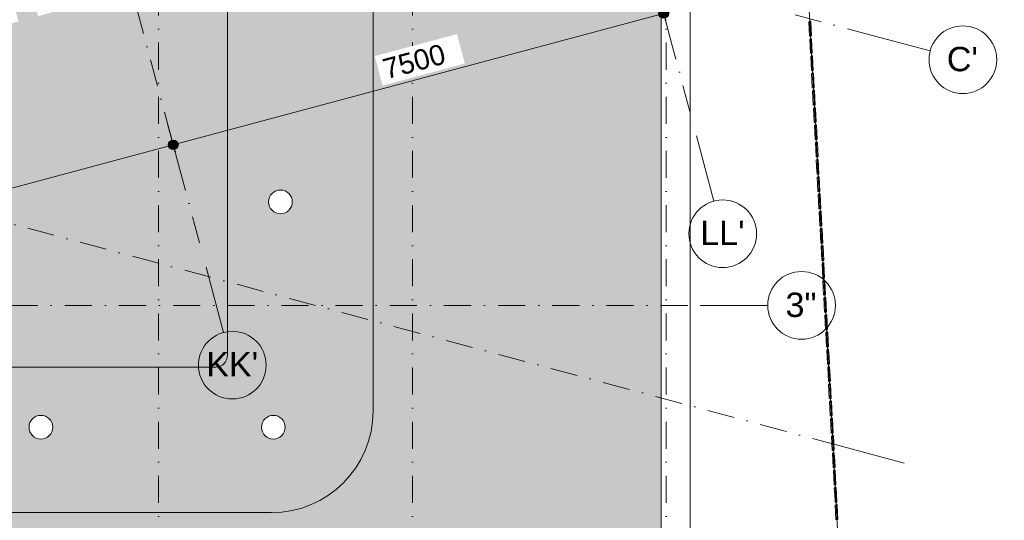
# Model space of a CAD drawing. Header units: millimetres. Extents: x -2530 to 151695, y -8763 to 71774.
# Tile 145 of 217: x 133948 to 148493, y 8111 to 15508. Entities that reach past the tile are written whole.
import ezdxf

# ---------------------------------------------------------------- set-up
doc = ezdxf.new("R2010")
doc.units = ezdxf.units.MM
doc.linetypes.add('RR_Level', pattern=[800, 400, -200, 0, -200])
for name, color, linetype, lineweight in [('A-____-____-DIMS', 211, 'Continuous', 9), ('A-____-____-DIMS-200', 211, 'Continuous', 9), ('A-FLOR-____-OTLN', 192, 'Continuous', 18), ('A-GLAZ-CURT-OTLN', 52, 'Continuous', 13), ('A-ROOF-____-OTLN', 132, 'Continuous', 18), ('A-ROOF-____-PATT', 132, 'Continuous', 18), ('A-WALL-____-OTLN', 113, 'Continuous', 18), ('S-GRID-____-IDEN', 1, 'Continuous', 13), ('S-GRID-____-OTLN', 1, 'Continuous', 9)]:
    doc.layers.add(name, color=color, linetype=linetype, lineweight=lineweight)
doc.styles.add('Arial', font='arial.ttf', dxfattribs={"height": 360})
doc.styles.add('Arial_2', font='arial.ttf', dxfattribs={"height": 300})
doc.dimstyles.new('1_5mm_interne_maten_en_details', dxfattribs={"dimscale": 304.8, "dimtxt": 1.004192, "dimasz": 1.83727, "dimexe": 0.984252, "dimexo": 0.0625, "dimgap": 0.098425, "dimtad": 1, "dimdec": 0, "dimlfac": 304.8, "dimzin": 0, "dimdsep": 46, "dimtxsty": 'Arial_2', "dimblk1": 'DOTSMALL', "dimblk2": 'DOTSMALL', "dimsah": 1, "dimcen": 0.09, "dimdle": 1.181102, "dimazin": 0, "dimtfac": 1, "dimtdec": 4, "dimtix": 1, "dimtmove": 0, "dimatfit": 3, "dimfxl": 0.003229, "dimfxlon": 1, "dimtvp": 1, "dimtfill": 1, "dimtolj": 1, "dimtzin": 0, "dimlwd": 13, "dimlwe": 13, "dimarcsym": 2})

# ---------------------------------------------------------------- blocks, each defined once
blk = doc.blocks.new('System Panel - SolarTube Glazing-556040-plot_V1 Copy 1')
at = {"layer": 'A-GLAZ-CURT-OTLN', "color": 250, "lineweight": 9}
for start, end in [(360, 180), (180, 360)]:
    blk.add_arc((34751, 11587), 175, start, end, dxfattribs=at)
blk = doc.blocks.new('027_Gilde - ATC_FacadeModel_rvt-1-plot_V1 Copy 1')
at = {"layer": 'A-ROOF-____-PATT', "lineweight": 9}
h = blk.add_hatch(dxfattribs=at)
h.set_pattern_fill('FP_1', color=8, style=0, pattern_type=2)
h.set_pattern_definition([(0, (0, 0), (812.8, 203.2), [67.056, -542.544, 67.056, -542.544, -3251.2]), (0, (0, 0), (812.8, 203.2), [-1219.2, 67.056, -1152.144, 67.056, -542.544, -1422.4]), (0, (0, 0), (812.8, 203.2), [-3048, 67.056, -339.344, 67.056, -948.944]), (120, (304.8, 101.6), (-582.37636, 602.30545), [67.056, -542.544, 67.056, -542.544, -3251.2]), (120, (304.8, 101.6), (-582.37636, 602.30545), [-1219.2, 67.056, -1152.144, 67.056, -542.544, -1422.4]), (120, (304.8, 101.6), (-582.37636, 602.30545), [-3048, 67.056, -339.344, 67.056, -948.944]), (240, (406.4, 508), (-230.42364, -805.50545), [67.056, -542.544, 67.056, -542.544, -3251.2]), (240, (406.4, 508), (-230.42364, -805.50545), [-1219.2, 67.056, -1152.144, 67.056, -542.544, -1422.4]), (240, (406.4, 508), (-230.42364, -805.50545), [-3048, 67.056, -339.344, 67.056, -948.944])])
h.paths.add_polyline_path([(51010, -4538), (65123, -4538), (69734, 12362), (77301, 12362), (109160, 3862), (143425, 3862), (143425, 19116), (143373, 19102), (143380, 19073), (143187, 19022), (143179, 19050), (143091, 19027), (143099, 18998), (142944, 18956), (142936, 18985), (142813, 18952), (142821, 18923), (142666, 18882), (142658, 18911), (142521, 18874), (142528, 18845), (142374, 18804), (142366, 18832), (142215, 18792), (142223, 18763), (142068, 18722), (142060, 18750), (141876, 18701), (141884, 18672), (141768, 18641), (141760, 18670), (141543, 18612), (141551, 18583), (141435, 18552), (141427, 18580), (141193, 18518), (141200, 18489), (141085, 18458), (141077, 18486), (139169, 17975), (139169, 9725), (139163, 9594), (139146, 9464), (139118, 9337), (139079, 9212), (139029, 9091), (138968, 8975), (138898, 8864), (138818, 8761), (138730, 8664), (138633, 8576), (138530, 8496), (138419, 8426), (138303, 8365), (138182, 8315), (138057, 8276), (137930, 8248), (137800, 8231), (137669, 8225), (110234, 8225), (110113, 8231), (109974, 8250), (109856, 8276), (107383, 8937), (106401, 9196), (106267, 9160), (91617, 13084), (77250, 16861), (31941, 16861), (31941, 16959), (31906, 16925), (31876, 16925), (31876, 17126), (31904, 17152), (31904, 17168), (31834, 17102), (31804, 17102), (31804, 17212), (24866, 17212), (24866, -4538), (48119, -4538)])
h.paths.add_polyline_path([(59682, -357), (30491, -357), (30360, -350), (30230, -332), (30102, -302), (29977, -260), (29856, -207), (29741, -143), (29633, -69), (29531, 15), (29438, 108), (29354, 210), (29280, 318), (29216, 433), (29163, 554), (29121, 678), (29091, 807), (29073, 937), (29066, 1068), (29066, 11587), (29073, 11718), (29091, 11849), (29121, 11977), (29163, 12102), (29216, 12222), (29280, 12337), (29354, 12446), (29438, 12547), (29531, 12640), (29633, 12724), (29743, 12799), (29856, 12862), (29977, 12916), (30102, 12957), (30230, 12988), (30360, 13006), (30491, 13012), (63692, 13012), (63823, 13006), (63952, 12988), (64080, 12958), (64204, 12917), (64324, 12864), (64441, 12799), (64547, 12727), (64648, 12644), (64740, 12552), (64825, 12452), (64899, 12344), (64964, 12230), (65017, 12111), (65060, 11987), (65091, 11860), (65110, 11731), (65117, 11600), (65109, 11446), (65095, 11339), (65067, 11212), (62197, 693), (62147, 546), (62103, 445), (62040, 329), (61966, 218), (61882, 116), (61788, 21), (61687, -64), (61578, -140), (61462, -205), (61341, -259), (61215, -301), (61086, -332), (60955, -350), (60822, -357)])
h.paths.add_polyline_path([(106423, 7998), (106123, 8007), (106131, 8306), (106431, 8298), (106427, 8140)])
h.paths.add_polyline_path([(105839, 8061), (105550, 8140), (105628, 8429), (105918, 8350), (105860, 8140)])
h.paths.add_polyline_path([(106724, 8061), (106645, 8350), (106935, 8429), (107014, 8140), (106821, 8087)])
h.paths.add_polyline_path([(107303, 8219), (107224, 8508), (107514, 8587), (107593, 8298)])
h.paths.add_polyline_path([(105260, 8219), (104971, 8298), (105050, 8587), (105339, 8508), (105282, 8298)])
h.paths.add_polyline_path([(104681, 8377), (104392, 8456), (104471, 8745), (104760, 8666), (104703, 8456)])
h.paths.add_polyline_path([(104102, 8535), (103813, 8614), (103892, 8903), (104181, 8824), (104124, 8614)])
h.paths.add_polyline_path([(103524, 8693), (103234, 8772), (103313, 9061), (103603, 8982), (103530, 8715)])
h.paths.add_polyline_path([(102945, 8851), (102655, 8930), (102734, 9219), (103024, 9140), (102959, 8903)])
h.paths.add_polyline_path([(102366, 9009), (102076, 9087), (102155, 9377), (102445, 9298), (102402, 9140)])
h.paths.add_polyline_path([(101787, 9166), (101498, 9245), (101577, 9535), (101866, 9456), (101809, 9245)])
h.paths.add_polyline_path([(101208, 9324), (100919, 9403), (100998, 9693), (101287, 9614), (101244, 9456)])
h.paths.add_polyline_path([(100629, 9482), (100340, 9561), (100419, 9851), (100708, 9772), (100661, 9600)])
h.paths.add_polyline_path([(100051, 9640), (99761, 9719), (99840, 10009), (100130, 9930), (100078, 9742)])
h.paths.add_polyline_path([(99472, 9798), (99182, 9877), (99261, 10167), (99551, 10088), (99475, 9811)])
h.paths.add_polyline_path([(98893, 9956), (98603, 10035), (98682, 10325), (98972, 10246), (98914, 10035)])
h.paths.add_polyline_path([(98314, 10114), (98025, 10193), (98104, 10483), (98393, 10404), (98336, 10193)])
h.paths.add_polyline_path([(97735, 10272), (97446, 10351), (97525, 10640), (97814, 10562), (97750, 10325)])
h.paths.add_polyline_path([(97156, 10430), (96867, 10509), (96946, 10798), (97235, 10719)])
h.paths.add_polyline_path([(96578, 10588), (96288, 10667), (96367, 10956), (96657, 10877), (96621, 10746)])
h.paths.add_polyline_path([(95999, 10746), (95709, 10825), (95788, 11114), (96078, 11035), (96020, 10825)])
h.paths.add_polyline_path([(95420, 10904), (95130, 10983), (95209, 11272), (95499, 11193), (95441, 10983)])
h.paths.add_polyline_path([(94841, 11062), (94552, 11141), (94631, 11430), (94920, 11351), (94863, 11141)])
h.paths.add_polyline_path([(94262, 11220), (93973, 11299), (94052, 11588), (94341, 11509), (94327, 11457)])
h.paths.add_polyline_path([(93683, 11378), (93394, 11457), (93473, 11746), (93762, 11667), (93705, 11457)])
h.paths.add_polyline_path([(93105, 11536), (92815, 11615), (92894, 11904), (93183, 11825), (93126, 11615)])
h.paths.add_polyline_path([(92526, 11694), (92236, 11773), (92315, 12062), (92605, 11983), (92547, 11773)])
h.paths.add_polyline_path([(91947, 11852), (91657, 11931), (91736, 12220), (92026, 12141), (91968, 11931)])
h.paths.add_polyline_path([(91368, 12010), (91079, 12088), (91158, 12378), (91447, 12299), (91390, 12088)])
h.paths.add_polyline_path([(90789, 12167), (90500, 12246), (90579, 12536), (90868, 12457), (90825, 12299)])
h.paths.add_polyline_path([(90210, 12325), (89921, 12404), (90000, 12694), (90289, 12615), (90220, 12362)])
h.paths.add_polyline_path([(89631, 12483), (89342, 12562), (89421, 12852), (89710, 12773), (89675, 12641)])
h.paths.add_polyline_path([(89053, 12641), (88763, 12720), (88842, 13010), (89132, 12931), (89074, 12720)])
h.paths.add_polyline_path([(88474, 12799), (88184, 12878), (88263, 13168), (88553, 13089)])
h.paths.add_polyline_path([(87895, 12957), (87606, 13036), (87685, 13326), (87974, 13247)])
h.paths.add_polyline_path([(87316, 13115), (87027, 13194), (87106, 13484), (87395, 13405), (87340, 13202)])
h.paths.add_polyline_path([(86737, 13273), (86448, 13352), (86527, 13641), (86816, 13563)])
h.paths.add_polyline_path([(86158, 13431), (85869, 13510), (85948, 13799), (86237, 13720)])
h.paths.add_polyline_path([(85580, 13589), (85290, 13668), (85369, 13957), (85659, 13878), (85601, 13668)])
h.paths.add_polyline_path([(85001, 13747), (84711, 13826), (84790, 14115), (85080, 14036), (85022, 13826)])
h.paths.add_polyline_path([(84422, 13905), (84133, 13984), (84212, 14273), (84501, 14194), (84442, 13979)])
h.paths.add_polyline_path([(83843, 14063), (83554, 14142), (83633, 14431), (83922, 14352)])
h.paths.add_polyline_path([(83264, 14221), (82975, 14300), (83054, 14589), (83343, 14510)])
h.paths.add_polyline_path([(82685, 14379), (82396, 14458), (82475, 14747), (82764, 14668)])
h.paths.add_polyline_path([(82107, 14537), (81817, 14616), (81896, 14905), (82186, 14826)])
h.paths.add_polyline_path([(81528, 14695), (81238, 14774), (81317, 15063), (81607, 14984), (81544, 14755)])
h.paths.add_polyline_path([(80949, 14853), (80660, 14932), (80738, 15221), (81028, 15142)])
h.paths.add_polyline_path([(80370, 15010), (80081, 15089), (80160, 15379), (80449, 15300)])
h.paths.add_polyline_path([(79791, 15168), (79502, 15247), (79581, 15537), (79870, 15458)])
h.paths.add_polyline_path([(79212, 15326), (78923, 15405), (79002, 15695), (79291, 15616), (79256, 15484)])
h.paths.add_polyline_path([(78634, 15484), (78344, 15563), (78423, 15853), (78713, 15774), (78647, 15532)])
h.paths.add_polyline_path([(78054, 15641), (77765, 15724), (77846, 16010), (78134, 15932), (78077, 15724)])
h.paths.add_polyline_path([(77572, 15786), (77291, 15786), (77291, 16086), (77572, 16086), (77572, 16010)])
h.paths.add_polyline_path([(53891, 15786), (53891, 16086), (54191, 16086), (54191, 15786), (53901, 15786)])
h.paths.add_polyline_path([(52091, 15786), (52091, 16086), (52391, 16086), (52391, 15786)])
h.paths.add_polyline_path([(53591, 15786), (53291, 15786), (53291, 16086), (53591, 16086)])
h.paths.add_polyline_path([(52991, 15786), (52691, 15786), (52691, 16086), (52991, 16086)])
h.paths.add_polyline_path([(48119, 15786), (47891, 15786), (47891, 16086), (48191, 16086), (48191, 15786)])
h.paths.add_polyline_path([(48491, 15786), (48491, 16086), (48791, 16086), (48791, 15786)])
h.paths.add_polyline_path([(49091, 15786), (49091, 16086), (49391, 16086), (49391, 15786)])
h.paths.add_polyline_path([(49691, 15786), (49691, 16086), (49991, 16086), (49991, 15786)])
h.paths.add_polyline_path([(50291, 15786), (50291, 16086), (50591, 16086), (50591, 15786)])
h.paths.add_polyline_path([(50891, 15786), (50891, 16086), (51191, 16086), (51191, 15786)])
h.paths.add_polyline_path([(51491, 15786), (51491, 16086), (51791, 16086), (51791, 15786)])
h.paths.add_polyline_path([(59591, 15786), (59291, 15786), (59291, 16086), (59591, 16086)])
h.paths.add_polyline_path([(55091, 15786), (55091, 16086), (55391, 16086), (55391, 15786)])
h.paths.add_polyline_path([(58991, 15786), (58691, 15786), (58691, 16086), (58991, 16086)])
h.paths.add_polyline_path([(54491, 15786), (54491, 16086), (54791, 16086), (54791, 15786)])
h.paths.add_polyline_path([(75514, 15786), (75491, 15786), (75491, 16086), (75791, 16086), (75791, 15786)])
h.paths.add_polyline_path([(55691, 15786), (55691, 16086), (55991, 16086), (55991, 15786)])
h.paths.add_polyline_path([(58391, 15786), (58091, 15786), (58091, 16086), (58391, 16086)])
h.paths.add_polyline_path([(56291, 15786), (56291, 16086), (56591, 16086), (56591, 15786)])
h.paths.add_polyline_path([(56891, 15786), (56891, 16086), (57191, 16086), (57191, 15786)])
h.paths.add_polyline_path([(57491, 15786), (57491, 16086), (57791, 16086), (57791, 15786)])
h.paths.add_polyline_path([(44891, 15786), (44891, 16086), (45191, 16086), (45191, 15786)])
h.paths.add_polyline_path([(45491, 15786), (45491, 16086), (45791, 16086), (45791, 15786)])
h.paths.add_polyline_path([(46091, 15786), (46091, 16086), (46391, 16086), (46391, 15786)])
h.paths.add_polyline_path([(43391, 15786), (43091, 15786), (43091, 16086), (43391, 16086)])
h.paths.add_polyline_path([(42791, 15786), (42491, 15786), (42491, 16086), (42791, 16086)])
h.paths.add_polyline_path([(59891, 15786), (59891, 16086), (60191, 16086), (60191, 15786)])
h.paths.add_polyline_path([(44591, 15786), (44291, 15786), (44291, 16086), (44591, 16086)])
h.paths.add_polyline_path([(61091, 15786), (61091, 16086), (61391, 16086), (61391, 15786)])
h.paths.add_polyline_path([(61691, 15786), (61691, 16086), (61991, 16086), (61991, 15786)])
h.paths.add_polyline_path([(62291, 15786), (62291, 16086), (62591, 16086), (62591, 15786), (62573, 15786)])
h.paths.add_polyline_path([(60791, 15786), (60491, 15786), (60491, 16086), (60791, 16086)])
h.paths.add_polyline_path([(43991, 15786), (43691, 15786), (43691, 16086), (43991, 16086)])
h.paths.add_polyline_path([(76091, 15786), (76091, 16086), (76391, 16086), (76391, 15786)])
h.paths.add_polyline_path([(47591, 15786), (47291, 15786), (47291, 16086), (47591, 16086)])
h.paths.add_polyline_path([(46991, 15786), (46691, 15786), (46691, 16086), (46991, 16086)])
h.paths.add_polyline_path([(76691, 15786), (76691, 16086), (76991, 16086), (76991, 15786)])
h.paths.add_polyline_path([(73691, 15786), (73691, 16086), (73991, 16086), (73991, 15786), (73698, 15786)])
h.paths.add_polyline_path([(74291, 15786), (74291, 16086), (74591, 16086), (74591, 15786)])
h.paths.add_polyline_path([(74891, 15786), (74891, 16086), (75191, 16086), (75191, 15786)])
h.paths.add_polyline_path([(71291, 15786), (71291, 16086), (71591, 16086), (71591, 15786)])
h.paths.add_polyline_path([(71891, 15786), (71891, 16086), (72191, 16086), (72191, 15786)])
h.paths.add_polyline_path([(72491, 15786), (72491, 16086), (72791, 16086), (72791, 15786)])
h.paths.add_polyline_path([(73091, 15786), (73091, 16086), (73391, 16086), (73391, 15786)])
h.paths.add_polyline_path([(63491, 15786), (63491, 16086), (63791, 16086), (63791, 15786)])
h.paths.add_polyline_path([(65891, 15786), (65891, 16086), (66191, 16086), (66191, 15786)])
h.paths.add_polyline_path([(40991, 15786), (40691, 15786), (40691, 16086), (40991, 16086), (40991, 15804)])
h.paths.add_polyline_path([(65591, 15786), (65291, 15786), (65291, 16086), (65591, 16086)])
h.paths.add_polyline_path([(70991, 15786), (70691, 15786), (70691, 16086), (70991, 16086)])
h.paths.add_polyline_path([(36791, 15786), (36491, 15786), (36491, 16086), (36791, 16086)])
h.paths.add_polyline_path([(40391, 15786), (40091, 15786), (40091, 16086), (40391, 16086), (40391, 15837)])
h.paths.add_polyline_path([(39791, 15786), (39491, 15786), (39491, 16086), (39791, 16086), (39791, 15909)])
h.paths.add_polyline_path([(39191, 15786), (38891, 15786), (38891, 16086), (39191, 16086), (39191, 15982)])
h.paths.add_polyline_path([(38591, 15786), (38291, 15786), (38291, 16086), (38591, 16086), (38591, 16055)])
h.paths.add_polyline_path([(37991, 15786), (37691, 15786), (37691, 16086), (37991, 16086)])
h.paths.add_polyline_path([(37391, 15786), (37091, 15786), (37091, 16086), (37391, 16086)])
h.paths.add_polyline_path([(42191, 15786), (41891, 15786), (41891, 16086), (42191, 16086)])
h.paths.add_polyline_path([(41591, 15786), (41291, 15786), (41291, 16086), (41591, 16086)])
h.paths.add_polyline_path([(70391, 15786), (70091, 15786), (70091, 16086), (70391, 16086)])
h.paths.add_polyline_path([(69791, 15786), (69491, 15786), (69491, 16086), (69791, 16086)])
h.paths.add_polyline_path([(69191, 15786), (68891, 15786), (68891, 16086), (69191, 16086)])
h.paths.add_polyline_path([(68591, 15786), (68291, 15786), (68291, 16086), (68591, 16086)])
h.paths.add_polyline_path([(67991, 15786), (67691, 15786), (67691, 16086), (67991, 16086)])
h.paths.add_polyline_path([(62891, 15786), (62891, 16086), (63191, 16086), (63191, 15786)])
h.paths.add_polyline_path([(64091, 15786), (64091, 16086), (64391, 16086), (64391, 15786)])
h.paths.add_polyline_path([(64691, 15786), (64691, 16086), (64991, 16086), (64991, 15786)])
h.paths.add_polyline_path([(67391, 15786), (67091, 15786), (67091, 16086), (67391, 16086)])
h.paths.add_polyline_path([(66791, 15786), (66491, 15786), (66491, 16086), (66791, 16086)])
h.paths.add_polyline_path([(36191, 15786), (35891, 15786), (35891, 16086), (36191, 16086)])
h.paths.add_polyline_path([(34091, 15786), (34091, 16086), (34391, 16086), (34391, 15786)])
h.paths.add_polyline_path([(35591, 15786), (35291, 15786), (35291, 16086), (35591, 16086)])
h.paths.add_polyline_path([(33191, 15786), (32891, 15786), (32891, 16086), (33191, 16086)])
h.paths.add_polyline_path([(32591, 15786), (32291, 15786), (32291, 16086), (32591, 16086)])
h.paths.add_polyline_path([(34991, 15786), (34691, 15786), (34691, 16086), (34991, 16086)])
h.paths.add_polyline_path([(33491, 15786), (33491, 16086), (33791, 16086), (33791, 15786)])
h.paths.add_polyline_path([(39191, 16386), (38891, 16386), (38891, 16686), (39191, 16686)])
h.paths.add_polyline_path([(139429, 16982), (139351, 17271), (139640, 17350), (139719, 17061)])
h.paths.add_polyline_path([(140008, 17140), (139929, 17429), (140219, 17508), (140298, 17219), (140219, 17197)])
h.paths.add_polyline_path([(140587, 17298), (140508, 17587), (140798, 17666), (140877, 17377), (140629, 17309)])
h.paths.add_polyline_path([(141166, 17456), (141087, 17745), (141376, 17824), (141455, 17535), (141376, 17513)])
h.paths.add_polyline_path([(141745, 17614), (141666, 17903), (141955, 17982), (142034, 17693), (141955, 17671)])
h.paths.add_polyline_path([(142324, 17770), (142245, 18061), (142533, 18140), (142614, 17854), (142372, 17784)])
h.paths.add_polyline_path([(142903, 17928), (142824, 18219), (143112, 18298), (143193, 18012)])
h = blk.add_hatch(dxfattribs=at)
h.set_pattern_fill('FP_3', color=71, style=0, pattern_type=2)
h.set_pattern_definition([(50, (0, 0), (728.7365, -63.7558), [76.2, -838.2]), (355, (0, 0), (-140.9716, 764.2276), [60.96, -670.56]), (100.451, (60.7, -5.3), (587.77, 700.4668), [64.76, -712.36]), (46.184, (0, 203.2), (1084.316, -168.171), [114.3, -1257.3]), (96.636, (90.4, 189.2), (949.61, 989.71), [97.14, -1068.54]), (351.184, (0, 203.2), (949.621, 989.701), [91.44, -1005.84]), (21, (101.6, 152.4), (606.4579, -409.0606), [76.2, -838.2]), (326, (101.6, 152.4), (247.2083, 736.753), [60.96, -670.56]), (71.451, (152.14, 118.3), (853.6683, 327.6855), [64.76, -712.36]), (37.5, (0, 0), (12.3547, 338.2201), [33.528, -628.904, 33.528, -647.192, -673.1]), (37.5, (0, 0), (12.3547, 338.2201), [-1343.152, 33.528, -639.572]), (7.5, (0, 0), (267.2789, 400.7221), [33.528, -354.584, 33.528, -613.664, -256.54]), (7.5, (0, 0), (267.2789, 400.7221), [-1035.304, 33.528, -223.012]), (327.5, (-226.57, 0), (542.36333, -22.91534), [33.528, -220.472, 33.528, -758.952, -1051.56]), (327.5, (-226.57, 0), (542.36333, -22.91534), [-1046.48, 33.528, -1018.032]), (317.5, (-328.17, 0), (592.517, 101.7071), [33.528, -296.672, 33.528, -492.76, -746.76]), (317.5, (-328.17, 0), (592.517, 101.7071), [-856.488, 33.528, -713.232])])
h.paths.add_polyline_path([(137544, 8225), (137669, 8225), (137800, 8231), (137930, 8248), (138057, 8276), (138182, 8315), (138303, 8365), (138437, 8437), (138537, 8502), (138635, 8577), (138730, 8664), (138818, 8761), (138898, 8864), (138973, 8984), (139029, 9091), (139079, 9212), (139118, 9337), (139149, 9487), (139163, 9594), (139169, 9736), (139170, 17975), (137019, 17400), (137019, 10550), (137013, 10505), (136993, 10458), (136968, 10426), (136932, 10398), (136889, 10381), (136844, 10375), (117769, 10375), (117769, 12242), (106401, 9196), (107622, 8874), (109856, 8276), (109983, 8248), (110113, 8231), (110244, 8225), (137537, 8225)])
h.paths.add_polyline_path([(113658, 9312), (113613, 9318), (113570, 9335), (113534, 9363), (113506, 9399), (113489, 9442), (113483, 9487), (113489, 9532), (113506, 9574), (113534, 9611), (113570, 9638), (113613, 9656), (113658, 9662), (113703, 9656), (113745, 9638), (113782, 9611), (113810, 9574), (113827, 9532), (113833, 9487), (113827, 9442), (113810, 9399), (113782, 9363), (113745, 9335), (113703, 9318)])
h.paths.add_polyline_path([(123959, 9312), (123914, 9318), (123872, 9335), (123836, 9363), (123808, 9399), (123790, 9442), (123784, 9487), (123790, 9532), (123808, 9574), (123836, 9611), (123872, 9638), (123914, 9656), (123959, 9662), (124006, 9655), (124047, 9638), (124083, 9611), (124111, 9574), (124128, 9532), (124134, 9487), (124128, 9442), (124111, 9399), (124083, 9363), (124047, 9335), (124005, 9318)])
h.paths.add_polyline_path([(117092, 9312), (117047, 9318), (117004, 9335), (116968, 9363), (116940, 9399), (116923, 9442), (116917, 9487), (116923, 9532), (116940, 9574), (116968, 9611), (117004, 9638), (117047, 9656), (117092, 9662), (117137, 9656), (117179, 9638), (117216, 9611), (117243, 9574), (117261, 9532), (117267, 9487), (117261, 9442), (117243, 9399), (117216, 9363), (117179, 9335), (117137, 9318)])
h.paths.add_polyline_path([(120526, 9312), (120480, 9318), (120438, 9335), (120402, 9363), (120374, 9399), (120357, 9442), (120351, 9487), (120357, 9532), (120374, 9574), (120402, 9611), (120438, 9638), (120480, 9656), (120526, 9662), (120571, 9656), (120613, 9638), (120649, 9611), (120677, 9574), (120695, 9532), (120701, 9487), (120695, 9442), (120677, 9399), (120649, 9363), (120613, 9335), (120571, 9318)])
h.paths.add_polyline_path([(127393, 9312), (127348, 9318), (127306, 9335), (127270, 9363), (127242, 9399), (127224, 9442), (127218, 9487), (127224, 9532), (127242, 9574), (127270, 9611), (127306, 9638), (127348, 9656), (127393, 9662), (127439, 9656), (127481, 9638), (127517, 9611), (127545, 9574), (127562, 9532), (127568, 9487), (127562, 9442), (127545, 9399), (127517, 9363), (127481, 9335), (127439, 9318)])
h.paths.add_polyline_path([(130827, 9312), (130782, 9318), (130740, 9335), (130703, 9363), (130676, 9399), (130658, 9442), (130652, 9487), (130658, 9532), (130676, 9574), (130703, 9611), (130740, 9638), (130782, 9656), (130827, 9662), (130872, 9656), (130915, 9638), (130951, 9611), (130979, 9574), (130996, 9532), (131002, 9487), (130996, 9442), (130979, 9399), (130951, 9363), (130915, 9335), (130872, 9318)])
h.paths.add_polyline_path([(137695, 9312), (137649, 9318), (137607, 9335), (137571, 9363), (137543, 9399), (137526, 9442), (137520, 9487), (137526, 9532), (137543, 9574), (137571, 9611), (137607, 9638), (137649, 9656), (137695, 9662), (137740, 9656), (137782, 9638), (137818, 9611), (137846, 9574), (137864, 9532), (137870, 9487), (137864, 9442), (137846, 9399), (137818, 9363), (137782, 9335), (137738, 9317)])
h.paths.add_polyline_path([(134261, 9312), (134216, 9318), (134173, 9335), (134137, 9363), (134109, 9399), (134092, 9442), (134086, 9487), (134092, 9532), (134109, 9574), (134137, 9611), (134173, 9638), (134216, 9656), (134261, 9662), (134306, 9656), (134348, 9638), (134385, 9611), (134412, 9574), (134430, 9532), (134436, 9487), (134430, 9442), (134412, 9399), (134385, 9363), (134348, 9335), (134306, 9318)])
h.paths.add_polyline_path([(137800, 12640), (137755, 12646), (137712, 12664), (137676, 12692), (137648, 12728), (137631, 12770), (137625, 12815), (137631, 12861), (137648, 12903), (137676, 12939), (137712, 12967), (137755, 12984), (137800, 12990), (137845, 12984), (137887, 12967), (137924, 12939), (137952, 12903), (137969, 12861), (137975, 12815), (137969, 12770), (137952, 12728), (137924, 12692), (137887, 12664), (137845, 12646)])
h = blk.add_hatch(dxfattribs=at)
h.set_pattern_fill('FP_4', color=8, style=0, pattern_type=2)
h.set_pattern_definition([(0, (0, 0), (609.6, 152.4), [50.292, -406.908, 50.292, -406.908, -2438.4]), (0, (0, 0), (609.6, 152.4), [-914.4, 50.292, -864.108, 50.292, -406.908, -1066.8]), (0, (0, 0), (609.6, 152.4), [-2286, 50.292, -254.508, 50.292, -711.708]), (120, (228.6, 76.2), (-436.78227, 451.72909), [50.292, -406.908, 50.292, -406.908, -2438.4]), (120, (228.6, 76.2), (-436.78227, 451.72909), [-914.4, 50.292, -864.108, 50.292, -406.908, -1066.8]), (120, (228.6, 76.2), (-436.78227, 451.72909), [-2286, 50.292, -254.508, 50.292, -711.708]), (240, (304.8, 381), (-172.81773, -604.12909), [50.292, -406.908, 50.292, -406.908, -2438.4]), (240, (304.8, 381), (-172.81773, -604.12909), [-914.4, 50.292, -864.108, 50.292, -406.908, -1066.8]), (240, (304.8, 381), (-172.81773, -604.12909), [-2286, 50.292, -254.508, 50.292, -711.708])])
h.paths.add_polyline_path([(117769, 10375), (136844, 10375), (136889, 10381), (136934, 10400), (136973, 10433), (136996, 10462), (137013, 10505), (137019, 10550), (137019, 17400), (117769, 12242), (117769, 10757)])
h.paths.add_polyline_path([(118012, 11138), (117934, 11427), (118223, 11506), (118302, 11217), (118223, 11195)])
h.paths.add_polyline_path([(118591, 11296), (118512, 11585), (118802, 11664), (118881, 11375)])
h.paths.add_polyline_path([(119170, 11454), (119091, 11743), (119381, 11822), (119460, 11533)])
h.paths.add_polyline_path([(119749, 11612), (119670, 11901), (119959, 11980), (120038, 11691)])
h.paths.add_polyline_path([(120328, 11770), (120249, 12059), (120538, 12138), (120617, 11849), (120392, 11787)])
h.paths.add_polyline_path([(120907, 11928), (120828, 12217), (121117, 12296), (121196, 12007), (120926, 11933)])
h.paths.add_polyline_path([(121486, 12086), (121407, 12375), (121696, 12454), (121775, 12165)])
h.paths.add_polyline_path([(122064, 12244), (121985, 12533), (122275, 12612), (122354, 12323), (122275, 12301)])
h.paths.add_polyline_path([(122643, 12402), (122564, 12691), (122854, 12770), (122933, 12481), (122854, 12459)])
h.paths.add_polyline_path([(123222, 12559), (123143, 12849), (123432, 12928), (123511, 12638), (123283, 12576)])
h.paths.add_polyline_path([(123801, 12717), (123722, 13007), (124011, 13086), (124090, 12796), (124011, 12775)])
h.paths.add_polyline_path([(124380, 12875), (124301, 13165), (124590, 13244), (124669, 12954), (124590, 12933)])
h.paths.add_polyline_path([(124959, 13033), (124880, 13323), (125169, 13402), (125248, 13112), (125169, 13091)])
h.paths.add_polyline_path([(125537, 13191), (125458, 13481), (125748, 13560), (125827, 13270), (125552, 13195)])
h.paths.add_polyline_path([(126116, 13349), (126037, 13639), (126327, 13718), (126406, 13428), (126174, 13365)])
h.paths.add_polyline_path([(126695, 13507), (126616, 13797), (126906, 13876), (126984, 13586), (126978, 13584)])
h.paths.add_polyline_path([(127274, 13665), (127195, 13955), (127484, 14034), (127563, 13744)])
h.paths.add_polyline_path([(127853, 13823), (127774, 14112), (128063, 14191), (128142, 13902), (127883, 13831)])
h.paths.add_polyline_path([(128432, 13981), (128353, 14270), (128642, 14349), (128721, 14060), (128642, 14038)])
h.paths.add_polyline_path([(129010, 14139), (128931, 14428), (129221, 14507), (129300, 14218), (129065, 14154)])
h.paths.add_polyline_path([(129589, 14297), (129510, 14586), (129800, 14665), (129879, 14376), (129800, 14354)])
h.paths.add_polyline_path([(130168, 14455), (130089, 14744), (130379, 14823), (130458, 14534), (130379, 14512)])
h.paths.add_polyline_path([(130747, 14613), (130668, 14902), (130957, 14981), (131036, 14692), (130957, 14670)])
h.paths.add_polyline_path([(131326, 14771), (131247, 15060), (131536, 15139), (131615, 14850), (131505, 14820)])
h.paths.add_polyline_path([(131905, 14929), (131826, 15218), (132115, 15297), (132194, 15008), (131956, 14943)])
h.paths.add_polyline_path([(132483, 15087), (132404, 15376), (132694, 15455), (132773, 15166), (132694, 15144)])
h.paths.add_polyline_path([(133062, 15245), (132983, 15534), (133273, 15613), (133350, 15323), (133088, 15252)])
h.paths.add_polyline_path([(133641, 15403), (133562, 15692), (133852, 15771), (133931, 15481), (133852, 15460)])
h.paths.add_polyline_path([(134220, 15559), (134141, 15850), (134429, 15929), (134510, 15642), (134222, 15559)])
h.paths.add_polyline_path([(134799, 15718), (134720, 16008), (135009, 16087), (135088, 15797), (134847, 15732)])
h.paths.add_polyline_path([(135378, 15876), (135299, 16166), (135588, 16245), (135667, 15955)])
h.paths.add_polyline_path([(135956, 16034), (135877, 16324), (136167, 16403), (136246, 16113), (136167, 16092)])
h.paths.add_polyline_path([(136535, 16192), (136456, 16482), (136746, 16561), (136825, 16271), (136746, 16250)])
at = {"layer": 'A-FLOR-____-OTLN', "color": 210}
for p, q in [((145688, 14204), (144892, 28736)), ((143850, 19199), (143850, 3447)), ((145881, 10675), (145688, 14202)), ((145953, 9357), (145881, 10675)), ((146216, 4552), (145953, 9357))]:
    blk.add_line(p, q, dxfattribs=at)
at = {"layer": 'A-ROOF-____-OTLN', "color": 210}
for p, q in [((139169, 17975), (139169, 9725)), ((137019, 10550), (137019, 17400)), ((117769, 10375), (136844, 10375)), ((137669, 8225), (110244, 8225))]:
    blk.add_line(p, q, dxfattribs=at)
for centre, radius, end in [((136844, 10550), 175, 360), ((137669, 9725), 1500, 0)]:
    blk.add_arc(centre, radius, 270, end, dxfattribs=at)
at = {"layer": 'A-WALL-____-OTLN', "color": 210}
for p, q in [((143850, 19199), (143850, 3862)), ((143425, 3862), (143425, 19115)), ((145605, 15476), (145619, 15477)), ((145605, 15476), (145618, 15477)), ((145605, 15476), (145615, 15266)), ((145605, 15476), (145615, 15266)), ((145633, 15477), (145617, 15494)), ((145633, 15477), (145617, 15494)), ((145618, 15477), (145633, 15477)), ((145633, 15477), (145619, 15477)), ((145643, 15267), (145633, 15477)), ((145633, 15477), (145643, 15267)), ((145630, 15267), (145615, 15266)), ((145615, 15266), (145629, 15267)), ((145632, 15222), (145619, 15221)), ((145619, 15221), (145632, 15222)), ((145619, 15221), (145624, 15116)), ((145619, 15221), (145629, 15011)), ((145643, 15267), (145630, 15267)), ((145630, 15267), (145643, 15267)), ((145647, 15222), (145631, 15239)), ((145647, 15222), (145631, 15239)), ((145647, 15222), (145632, 15222)), ((145632, 15222), (145647, 15222)), ((145657, 15012), (145647, 15222)), ((145647, 15222), (145652, 15117)), ((145629, 15011), (145624, 15116)), ((145644, 15012), (145629, 15011)), ((145629, 15011), (145644, 15012)), ((145657, 15012), (145644, 15012)), ((145644, 15012), (145657, 15012)), ((145661, 14967), (145645, 14984)), ((145661, 14967), (145645, 14984)), ((145657, 15012), (145652, 15117)), ((145633, 14966), (145647, 14967)), ((145633, 14966), (145647, 14967)), ((145633, 14966), (145638, 14861)), ((145633, 14966), (145643, 14756)), ((145643, 14756), (145638, 14861)), ((145661, 14967), (145647, 14967)), ((145647, 14967), (145661, 14967)), ((145671, 14757), (145661, 14967)), ((145661, 14967), (145666, 14862)), ((145671, 14757), (145666, 14862)), ((145643, 14756), (145657, 14756)), ((145643, 14756), (145657, 14756)), ((145660, 14712), (145646, 14711)), ((145646, 14711), (145661, 14712)), ((145646, 14711), (145656, 14501)), ((145646, 14711), (145656, 14501)), ((145671, 14757), (145658, 14757)), ((145658, 14757), (145671, 14757)), ((145675, 14712), (145659, 14729)), ((145675, 14712), (145659, 14729)), ((145675, 14712), (145660, 14712)), ((145661, 14712), (145675, 14712)), ((145685, 14502), (145675, 14712)), ((145675, 14712), (145685, 14502)), ((145656, 14501), (145671, 14501)), ((145656, 14501), (145672, 14501)), ((145660, 14456), (145675, 14457)), ((145660, 14456), (145675, 14457)), ((145660, 14456), (145670, 14246)), ((145660, 14456), (145670, 14246)), ((145685, 14502), (145672, 14501)), ((145672, 14501), (145685, 14502)), ((145689, 14457), (145673, 14474)), ((145689, 14457), (145673, 14474)), ((145689, 14457), (145675, 14457)), ((145675, 14457), (145689, 14457)), ((145699, 14247), (145689, 14457)), ((145689, 14457), (145699, 14247)), ((145670, 14246), (145685, 14246)), ((145670, 14246), (145686, 14246)), ((145688, 14202), (145674, 14201)), ((145674, 14201), (145688, 14202)), ((145674, 14201), (145679, 14096)), ((145674, 14201), (145679, 14096)), ((145699, 14247), (145688, 14246)), ((145688, 14246), (145699, 14247)), ((145703, 14202), (145688, 14218)), ((145703, 14202), (145688, 14218)), ((145703, 14202), (145688, 14202)), ((145688, 14202), (145703, 14202)), ((145703, 14202), (145708, 14097)), ((145703, 14202), (145708, 14097)), ((145684, 13990), (145679, 14096)), ((145679, 14096), (145684, 13990)), ((145700, 13991), (145684, 13990)), ((145684, 13990), (145700, 13991)), ((145713, 13992), (145700, 13991)), ((145700, 13991), (145713, 13992)), ((145717, 13947), (145701, 13964)), ((145717, 13947), (145701, 13964)), ((145713, 13992), (145708, 14097)), ((145713, 13992), (145708, 14097)), ((145688, 13946), (145688, 13947)), ((145688, 13947), (145688, 13946)), ((145688, 13946), (145703, 13947)), ((145688, 13946), (145703, 13947)), ((145688, 13946), (145698, 13735)), ((145688, 13946), (145698, 13735)), ((145717, 13947), (145703, 13947)), ((145703, 13947), (145717, 13947)), ((145727, 13737), (145717, 13947)), ((145717, 13947), (145727, 13737)), ((145698, 13735), (145713, 13736)), ((145698, 13735), (145713, 13736)), ((145716, 13692), (145702, 13691)), ((145702, 13691), (145716, 13692)), ((145702, 13691), (145712, 13480)), ((145702, 13691), (145712, 13480)), ((145727, 13737), (145714, 13736)), ((145714, 13736), (145727, 13737)), ((145731, 13692), (145715, 13709)), ((145731, 13692), (145715, 13709)), ((145731, 13692), (145716, 13692)), ((145716, 13692), (145731, 13692)), ((145741, 13482), (145731, 13692)), ((145731, 13692), (145741, 13482)), ((145727, 13481), (145712, 13480)), ((145712, 13480), (145727, 13481)), ((145716, 13436), (145731, 13437)), ((145716, 13436), (145731, 13437)), ((145716, 13436), (145721, 13331)), ((145716, 13436), (145726, 13225)), ((145741, 13482), (145727, 13481)), ((145727, 13481), (145741, 13482)), ((145745, 13437), (145729, 13454)), ((145745, 13437), (145729, 13454)), ((145745, 13437), (145731, 13437)), ((145731, 13437), (145745, 13437)), ((145755, 13226), (145745, 13437)), ((145745, 13437), (145755, 13226)), ((145726, 13225), (145721, 13331)), ((145726, 13225), (145741, 13226)), ((145726, 13225), (145741, 13226)), ((145730, 13181), (145745, 13182)), ((145730, 13181), (145745, 13182)), ((145730, 13181), (145735, 13076)), ((145730, 13181), (145735, 13076)), ((145755, 13226), (145741, 13226)), ((145741, 13226), (145755, 13226)), ((145759, 13183), (145743, 13199)), ((145759, 13183), (145743, 13199)), ((145759, 13183), (145745, 13182)), ((145745, 13182), (145759, 13183)), ((145759, 13183), (145764, 13077)), ((145759, 13183), (145764, 13077)), ((145740, 12970), (145735, 13076)), ((145735, 13076), (145740, 12970)), ((145740, 12970), (145755, 12971)), ((145740, 12970), (145755, 12971)), ((145769, 12971), (145755, 12971)), ((145755, 12971), (145769, 12971)), ((145769, 12971), (145764, 13077)), ((145769, 12971), (145764, 13077)), ((145744, 12926), (145759, 12927)), ((145744, 12926), (145758, 12927)), ((145744, 12926), (145754, 12715)), ((145744, 12926), (145754, 12715)), ((145773, 12928), (145757, 12944)), ((145773, 12928), (145757, 12944)), ((145758, 12927), (145773, 12928)), ((145773, 12928), (145759, 12927)), ((145783, 12716), (145773, 12928)), ((145773, 12928), (145783, 12716)), ((145769, 12716), (145754, 12715)), ((145754, 12715), (145769, 12716)), ((145758, 12671), (145773, 12672)), ((145758, 12671), (145772, 12672)), ((145758, 12671), (145763, 12566)), ((145758, 12671), (145768, 12460)), ((145783, 12716), (145769, 12716)), ((145769, 12716), (145783, 12716)), ((145787, 12673), (145771, 12689)), ((145787, 12673), (145771, 12689)), ((145772, 12672), (145787, 12673)), ((145787, 12673), (145773, 12672)), ((145797, 12461), (145787, 12673)), ((145787, 12673), (145797, 12461)), ((145768, 12460), (145763, 12566)), ((145783, 12461), (145768, 12460)), ((145768, 12460), (145783, 12461)), ((145772, 12416), (145786, 12417)), ((145772, 12416), (145786, 12417)), ((145772, 12416), (145782, 12205)), ((145772, 12416), (145782, 12205)), ((145797, 12461), (145783, 12461)), ((145783, 12461), (145797, 12461)), ((145801, 12418), (145785, 12434)), ((145801, 12418), (145785, 12434)), ((145801, 12418), (145786, 12417)), ((145786, 12417), (145801, 12418)), ((145811, 12206), (145801, 12418)), ((145801, 12418), (145811, 12206)), ((145782, 12205), (145797, 12205)), ((145782, 12205), (145797, 12205)), ((145800, 12162), (145786, 12161)), ((145786, 12161), (145800, 12162)), ((145786, 12161), (145791, 12055)), ((145786, 12161), (145796, 11950)), ((145811, 12206), (145797, 12205)), ((145797, 12205), (145811, 12206)), ((145815, 12163), (145799, 12179)), ((145815, 12163), (145799, 12179)), ((145815, 12163), (145800, 12162)), ((145800, 12162), (145815, 12163)), ((145825, 11951), (145815, 12163)), ((145815, 12163), (145820, 12057)), ((145796, 11950), (145791, 12055)), ((145811, 11950), (145796, 11950)), ((145796, 11950), (145811, 11950)), ((145825, 11951), (145811, 11950)), ((145811, 11950), (145825, 11951)), ((145825, 11951), (145820, 12057)), ((145814, 11907), (145800, 11906)), ((145800, 11906), (145814, 11907)), ((145800, 11906), (145810, 11694)), ((145800, 11906), (145810, 11694)), ((145829, 11908), (145813, 11924)), ((145829, 11908), (145813, 11924)), ((145829, 11908), (145814, 11907)), ((145814, 11907), (145829, 11908)), ((145839, 11696), (145829, 11908)), ((145829, 11908), (145839, 11696)), ((145825, 11695), (145810, 11694)), ((145810, 11694), (145825, 11695)), ((145828, 11652), (145814, 11651)), ((145814, 11651), (145828, 11652)), ((145814, 11651), (145819, 11545)), ((145814, 11651), (145819, 11545)), ((145839, 11696), (145825, 11695)), ((145825, 11695), (145839, 11696)), ((145843, 11653), (145827, 11669)), ((145843, 11653), (145827, 11669)), ((145843, 11653), (145828, 11652)), ((145828, 11652), (145843, 11653)), ((145843, 11653), (145848, 11547)), ((145843, 11653), (145848, 11547)), ((145824, 11439), (145819, 11545)), ((145819, 11545), (145824, 11439)), ((145853, 11441), (145848, 11547)), ((145853, 11441), (145848, 11547)), ((145839, 11440), (145824, 11439)), ((145824, 11439), (145838, 11440)), ((145842, 11397), (145828, 11396)), ((145828, 11396), (145842, 11397)), ((145828, 11396), (145838, 11184)), ((145828, 11396), (145838, 11184)), ((145853, 11441), (145839, 11440)), ((145839, 11440), (145853, 11441)), ((145857, 11398), (145841, 11414)), ((145857, 11398), (145841, 11414)), ((145857, 11398), (145842, 11397)), ((145842, 11397), (145857, 11398)), ((145867, 11186), (145857, 11398)), ((145857, 11398), (145867, 11186)), ((145853, 11185), (145838, 11184)), ((145838, 11184), (145853, 11185)), ((145856, 11142), (145842, 11141)), ((145842, 11141), (145856, 11142)), ((145842, 11141), (145847, 11035)), ((145842, 11141), (145852, 10929)), ((145867, 11186), (145853, 11185)), ((145853, 11185), (145867, 11186)), ((145871, 11143), (145855, 11159)), ((145871, 11143), (145855, 11159)), ((145871, 11143), (145856, 11142)), ((145856, 11142), (145871, 11143)), ((145881, 10930), (145871, 11143)), ((145871, 11143), (145876, 11037)), ((145852, 10929), (145847, 11035)), ((145867, 10930), (145852, 10929)), ((145852, 10929), (145867, 10930)), ((145881, 10930), (145867, 10930)), ((145867, 10930), (145881, 10930)), ((145881, 10930), (145876, 11037)), ((145856, 10886), (145870, 10887)), ((145856, 10886), (145870, 10887)), ((145856, 10886), (145866, 10674)), ((145856, 10886), (145866, 10674)), ((145884, 10888), (145869, 10904)), ((145884, 10888), (145869, 10904)), ((145884, 10888), (145870, 10887)), ((145870, 10887), (145884, 10888)), ((145895, 10675), (145884, 10888)), ((145884, 10888), (145895, 10675)), ((145881, 10675), (145866, 10674)), ((145866, 10674), (145880, 10675)), ((145883, 10632), (145870, 10631)), ((145870, 10631), (145883, 10632)), ((145870, 10631), (145875, 10525)), ((145870, 10631), (145875, 10525)), ((145895, 10675), (145881, 10675)), ((145881, 10675), (145895, 10675)), ((145898, 10633), (145883, 10649)), ((145898, 10633), (145883, 10649)), ((145898, 10633), (145883, 10632)), ((145883, 10632), (145898, 10633)), ((145898, 10633), (145904, 10526)), ((145898, 10633), (145904, 10526)), ((145880, 10419), (145875, 10525)), ((145875, 10525), (145880, 10419)), ((145909, 10420), (145904, 10526)), ((145909, 10420), (145904, 10526)), ((145895, 10420), (145880, 10419)), ((145880, 10419), (145894, 10420)), ((145884, 10376), (145898, 10377)), ((145884, 10376), (145897, 10377)), ((145884, 10376), (145894, 10164)), ((145884, 10376), (145894, 10164)), ((145909, 10420), (145895, 10420)), ((145895, 10420), (145909, 10420)), ((145912, 10378), (145897, 10394)), ((145912, 10378), (145897, 10394)), ((145897, 10377), (145912, 10378)), ((145912, 10378), (145898, 10377)), ((145923, 10165), (145912, 10378)), ((145912, 10378), (145923, 10165)), ((145909, 10165), (145894, 10164)), ((145894, 10164), (145908, 10164)), ((145898, 10121), (145912, 10122)), ((145898, 10121), (145912, 10122)), ((145898, 10121), (145903, 10015)), ((145898, 10121), (145908, 9909)), ((145923, 10165), (145909, 10165)), ((145909, 10165), (145923, 10165)), ((145926, 10123), (145910, 10139)), ((145926, 10123), (145910, 10139)), ((145926, 10123), (145912, 10122)), ((145912, 10122), (145926, 10123)), ((145937, 9910), (145926, 10123)), ((145926, 10123), (145931, 10016)), ((145908, 9909), (145903, 10015)), ((145908, 9909), (145922, 9909)), ((145908, 9909), (145922, 9909)), ((145937, 9910), (145923, 9909)), ((145923, 9909), (145937, 9910)), ((145937, 9910), (145931, 10016)), ((145925, 9867), (145912, 9866)), ((145912, 9866), (145926, 9867)), ((145912, 9866), (145922, 9654)), ((145912, 9866), (145922, 9654)), ((145940, 9868), (145924, 9884)), ((145940, 9868), (145924, 9884)), ((145940, 9868), (145925, 9867)), ((145926, 9867), (145940, 9868)), ((145950, 9655), (145940, 9868)), ((145940, 9868), (145950, 9655)), ((145922, 9654), (145936, 9654)), ((145922, 9654), (145937, 9654)), ((145926, 9611), (145940, 9612)), ((145926, 9611), (145940, 9612)), ((145926, 9611), (145936, 9398)), ((145926, 9611), (145936, 9398)), ((145950, 9655), (145937, 9654)), ((145937, 9654), (145950, 9655)), ((145954, 9613), (145938, 9629)), ((145954, 9613), (145938, 9629)), ((145954, 9613), (145940, 9612)), ((145940, 9612), (145954, 9613)), ((145964, 9400), (145954, 9613)), ((145954, 9613), (145964, 9400)), ((145936, 9398), (145950, 9399)), ((145936, 9398), (145950, 9399)), ((145940, 9356), (145954, 9357)), ((145940, 9356), (145953, 9357)), ((145940, 9356), (145950, 9143)), ((145940, 9356), (145950, 9143)), ((145964, 9400), (145951, 9399)), ((145951, 9399), (145964, 9400)), ((145968, 9358), (145952, 9374)), ((145968, 9358), (145952, 9374)), ((145953, 9357), (145968, 9358)), ((145968, 9358), (145954, 9357)), ((145978, 9145), (145968, 9358)), ((145968, 9358), (145978, 9145)), ((145965, 9144), (145950, 9143)), ((145950, 9143), (145964, 9144)), ((145967, 9102), (145954, 9101)), ((145954, 9101), (145967, 9102)), ((145954, 9101), (145959, 8995)), ((145954, 9101), (145964, 8888)), ((145978, 9145), (145965, 9144)), ((145965, 9144), (145978, 9145)), ((145982, 9103), (145966, 9119)), ((145982, 9103), (145966, 9119)), ((145982, 9103), (145967, 9102)), ((145967, 9102), (145982, 9103)), ((145992, 8890), (145982, 9103)), ((145982, 9103), (145987, 8996)), ((145964, 8888), (145959, 8995)), ((145979, 8889), (145964, 8888)), ((145964, 8888), (145979, 8889)), ((145992, 8890), (145979, 8889)), ((145979, 8889), (145992, 8890)), ((145992, 8890), (145987, 8996)), ((145981, 8847), (145968, 8846)), ((145968, 8846), (145981, 8847)), ((145968, 8846), (145973, 8740)), ((145968, 8846), (145978, 8633)), ((145978, 8633), (145973, 8740)), ((145996, 8848), (145980, 8864)), ((145996, 8848), (145980, 8864)), ((145996, 8848), (145981, 8847)), ((145981, 8847), (145996, 8848)), ((146006, 8634), (145996, 8848)), ((145996, 8848), (146001, 8741)), ((146006, 8634), (146001, 8741)), ((145993, 8634), (145978, 8633)), ((145978, 8633), (145993, 8634)), ((145995, 8592), (145982, 8591)), ((145982, 8591), (145995, 8592)), ((145982, 8591), (145987, 8485)), ((145982, 8591), (145987, 8485)), ((146006, 8634), (145993, 8634)), ((145993, 8634), (146006, 8634)), ((146010, 8593), (145994, 8609)), ((146010, 8593), (145994, 8609)), ((146010, 8593), (145995, 8592)), ((145995, 8592), (146010, 8593)), ((146010, 8593), (146015, 8486)), ((146010, 8593), (146015, 8486)), ((145992, 8378), (145987, 8485)), ((145987, 8485), (145992, 8378)), ((146020, 8379), (146015, 8486)), ((146020, 8379), (146015, 8486)), ((146007, 8379), (145992, 8378)), ((145992, 8378), (146007, 8379)), ((145996, 8336), (146010, 8337)), ((145996, 8336), (146009, 8337)), ((145996, 8336), (146001, 8230)), ((145996, 8336), (146006, 8123)), ((146020, 8379), (146007, 8379)), ((146007, 8379), (146020, 8379)), ((146024, 8338), (146008, 8354)), ((146024, 8338), (146008, 8354)), ((146009, 8337), (146024, 8338)), ((146024, 8338), (146010, 8337)), ((146034, 8124), (146024, 8338)), ((146024, 8338), (146029, 8231)), ((146006, 8123), (146001, 8230)), ((146034, 8124), (146029, 8231)), ((146021, 8124), (146006, 8123)), ((146006, 8123), (146020, 8124)), ((146034, 8124), (146021, 8124)), ((146021, 8124), (146034, 8124))]:
    blk.add_line(p, q, dxfattribs=at)
at = {"layer": 'A-GLAZ-CURT-OTLN', "color": 210, "lineweight": 18}
for p in [(103049, 1229), (99510, -2100), (102944, -2100)]:
    blk.add_blockref('System Panel - SolarTube Glazing-556040-plot_V1 Copy 1', p, dxfattribs=at)
blk = doc.blocks.new('Grid - r_2_5mm-300571-plot_V1 Copy 1')
at = {"layer": 'S-GRID-____-IDEN'}
blk.add_circle((0, 0), 2.5, dxfattribs=at)
blk = doc.blocks.new('DIMBLOCK18-plot_V1 Copy 1')
at = {"layer": 'A-____-____-DIMS-200', "lineweight": 25}
h = blk.add_hatch(color=256, dxfattribs=at)
edge = h.paths.add_edge_path()
edge.add_arc((143461, 15600), 70, 0, 360)
h = blk.add_hatch(color=256, dxfattribs=at)
edge = h.paths.add_edge_path()
edge.add_arc((136217, 13659), 70, 0, 360)
at = {"layer": 'A-____-____-DIMS-200', "lineweight": 13}
for p, q in [((143539, 15311), (143383, 15890)), ((143809, 15694), (136217, 13659)), ((143461, 15600), (143539, 15311)), ((136294, 13370), (136139, 13949)), ((136217, 13659), (136294, 13370))]:
    blk.add_line(p, q, dxfattribs=at)
at = {"layer": 'A-____-____-DIMS-200', "lineweight": 25}
for centre in [(143461, 15600), (136217, 13659)]:
    blk.add_circle(centre, 70, dxfattribs=at)
at = {"layer": 'A-____-____-DIMS-200', "color": 0, "lineweight": 13, "insert": (139285, 14916), "char_height": 300, "width": 1107.53, "attachment_point": 1, "rotation": 15, "line_spacing_factor": 0.941778, "style": 'Arial_2', "bg_fill": 3, "box_fill_scale": 1.25, "bg_fill_color": 256, "bg_fill_true_color": 13158600, "bg_fill_transparency": 0}
blk.add_mtext('7500', dxfattribs=at)
blk = doc.blocks.new('_DotSmall')
at = {"color": 0, "linetype": 'ByBlock', "const_width": 0.5}
blk.add_lwpolyline([(-0.0625, 0, 1), (0.0625, 0, 1)], format="xyb", close=True, dxfattribs=at)
blk = doc.blocks.new('DIMBLOCK19-plot_V1 Copy 1')
at = {"layer": 'A-____-____-DIMS-200', "lineweight": 25}
h = blk.add_hatch(color=256, dxfattribs=at)
edge = h.paths.add_edge_path()
edge.add_arc((136217, 13659), 70, 0, 360)
h = blk.add_hatch(color=256, dxfattribs=at)
edge = h.paths.add_edge_path()
edge.add_arc((128972, 11718), 70, 0, 360)
at = {"layer": 'A-____-____-DIMS-200', "lineweight": 13}
for p, q in [((136294, 13370), (136139, 13949)), ((136217, 13659), (128972, 11718)), ((136217, 13659), (136294, 13370)), ((129050, 11428), (128895, 12008)), ((128972, 11718), (129050, 11428))]:
    blk.add_line(p, q, dxfattribs=at)
at = {"layer": 'A-____-____-DIMS-200', "lineweight": 25}
for centre in [(136217, 13659), (128972, 11718)]:
    blk.add_circle(centre, 70, dxfattribs=at)
at = {"layer": 'A-____-____-DIMS-200', "color": 0, "lineweight": 13, "insert": (132040, 12974), "char_height": 300, "width": 1107.53, "attachment_point": 1, "rotation": 15, "line_spacing_factor": 0.941778, "style": 'Arial_2', "bg_fill": 3, "box_fill_scale": 1.25, "bg_fill_color": 256, "bg_fill_true_color": 13158600, "bg_fill_transparency": 0}
blk.add_mtext('7500', dxfattribs=at)

msp = doc.modelspace()

# ---------------------------------------------------------------- linework, layer by layer
at = {"layer": 'S-GRID-____-OTLN', "linetype": 'RR_Level'}
for p, q in [((136000, 48773.1142), (136000, -857.0614)), ((139750, 48773.1142), (139750, -857.0614)), ((143500, 48773.1142), (143500, -857.0614)), ((146046.376, 9216.1125), (-468.8634, 48474.7526)), ((65026.4766, 37117.0697), (146431.6199, 15304.6273)), ((140639.7477, 26129.9404), (143945.309, 13793.4176)), ((133395.304, 24188.7976), (136700.8653, 11852.2747)), ((97810.2485, 11286.7966), (143998.0499, 11286.7966))]:
    msp.add_line(p, q, dxfattribs=at)
at = {"layer": 'S-GRID-____-OTLN'}
for p, q in [((146431.6199, 15304.6273), (147397.5457, 15045.8082)), ((143945.309, 13793.4176), (144204.128, 12827.4917)), ((136700.8653, 11852.2747), (136959.6844, 10886.3489)), ((143998.0499, 11286.7966), (144998.0499, 11286.7966)), ((147012.3018, 8957.2935), (146046.376, 9216.1125))]:
    msp.add_line(p, q, dxfattribs=at)

# ---------------------------------------------------------------- block references
at = {"lineweight": 5}
msp.add_blockref('027_Gilde - ATC_FacadeModel_rvt-1-plot_V1 Copy 1', (0, 0), dxfattribs=at)
at = {"layer": 'S-GRID-____-IDEN'}
for p, xscale, yscale, zscale, rotation in [((147880.5086, 14916.3987), 199.9999999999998, 199.9999999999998, 199.9999999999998, 254.9999999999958), ((144333.5376, 12344.5288), 199.9999999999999, 199.9999999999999, 199.9999999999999, 194.9999999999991), ((145498.0499, 11286.7966), 199.9999999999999, 199.9999999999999, 199.9999999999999, 269.9999999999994), ((137089.0939, 10403.386), 199.9999999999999, 199.9999999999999, 199.9999999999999, 194.9999999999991)]:
    msp.add_blockref('Grid - r_2_5mm-300571-plot_V1 Copy 1', p, dxfattribs=dict(at, xscale=xscale, yscale=yscale, zscale=zscale, rotation=rotation))

# ---------------------------------------------------------------- texts
at = {"layer": 'S-GRID-____-IDEN', "lineweight": 9, "char_height": 360, "attachment_point": 1, "style": 'Arial'}
for s, insert, width in [("C'", (147643.5886, 15106.1781), 545.1475), ("LL'", (144001.4381, 12537.7836), 785.65375), ('3"', (145260.8908, 11475.249), 545.1475), ("KK'", (136703.9944, 10596.6408), 913.92375)]:
    msp.add_mtext(s, dxfattribs=dict(at, insert=insert, width=width))

# ---------------------------------------------------------------- next in the draw order: dimensions: what is measured, and where the dimension line sits
at = {"layer": 'A-____-____-DIMS', "lineweight": 13}
dim = msp.add_linear_dim(base=(136216.6707, 13659.3136), p1=(143538.7601, 15310.6787), p2=(136294.3164, 13369.5359), angle=15, dimstyle='1_5mm_interne_maten_en_details', override={"dimpost": '<>', "dimfxl": 7500}, dxfattribs=at)
dim.commit()
dim.dimension.update_dxf_attribs({"geometry": 'DIMBLOCK18-plot_V1 Copy 1', "text_midpoint": (139791.4842, 14806.8155)})

# ---------------------------------------------------------------- next in the draw order: dimensions: what is measured, and where the dimension line sits
dim = msp.add_linear_dim(base=(128972.227, 11718.1708), p1=(136294.3164, 13369.5359), p2=(129049.8727, 11428.393), angle=15, dimstyle='1_5mm_interne_maten_en_details', override={"dimpost": '<>', "dimfxl": 7500}, dxfattribs=at)
dim.commit()
dim.dimension.update_dxf_attribs({"geometry": 'DIMBLOCK19-plot_V1 Copy 1', "text_midpoint": (132547.0405, 12865.6727)})

doc.saveas('drawing.dxf')
